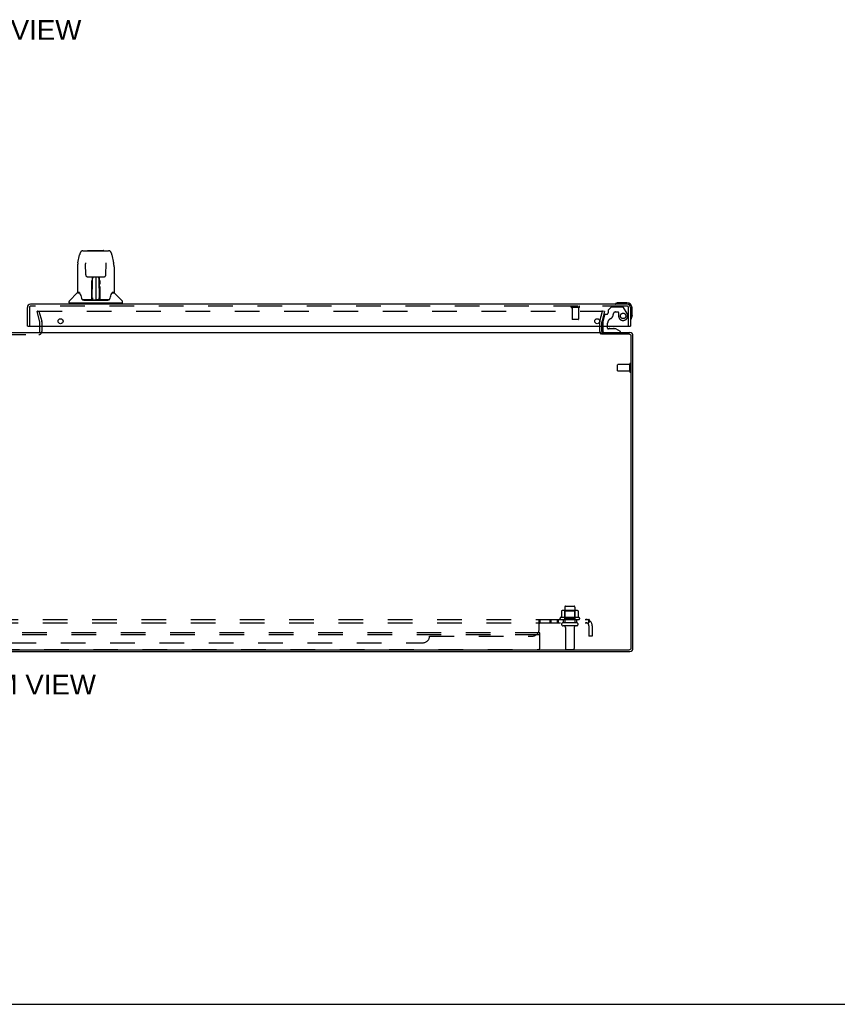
# Model space of a CAD drawing. Header units: inches. Extents: x 0 to 169, y 0 to 109.
# Tile 2 of 23: x 54 to 84, y 0 to 37. Entities that reach past the tile are written whole.
import ezdxf

# ---------------------------------------------------------------- set-up
doc = ezdxf.new("R2010")
doc.units = ezdxf.units.IN
doc.header["$LTSCALE"] = 9.280397
doc.header["$MEASUREMENT"] = 0
doc.linetypes.add('HIDDEN', pattern=[0.2, 0.1, -0.1])
doc.layers.get('0').update_dxf_attribs({"linetype": 'CONTINUOUS'})
for name, color, linetype in [('DEFAULT_2', 8, 'HIDDEN'), ('DIMENSIONS', 7, 'CONTINUOUS'), ('DOOR_ASSEMBLY_RIGHT', 7, 'CONTINUOUS'), ('SUBPANEL', 7, 'CONTINUOUS')]:
    doc.layers.add(name, color=color, linetype=linetype)
doc.styles.get("Standard").update_dxf_attribs({"font": 'arial.ttf'})

msp = doc.modelspace()

# ---------------------------------------------------------------- linework, layer by layer
at = {"color": 3, "linetype": 'Continuous'}
for p, q in [((29.876, 25.287), (75.472, 25.287)), ((54.349, 25.329), (54.349, 25.53)), ((76.531, 25.224), (75.497, 25.224)), ((75.499, 25.329), (75.499, 25.53)), ((75.499, 25.287), (76.557, 25.287)), ((76.611, 13.43), (76.611, 25.144)), ((76.674, 13.404), (76.674, 25.17)), ((28.817, 13.35), (76.531, 13.35)), ((28.791, 13.287), (76.557, 13.287))]:
    msp.add_line(p, q, dxfattribs=at)
at = {"color": 7, "linetype": 'Continuous'}
for p, q in [((75.424, 25.329), (75.424, 25.53)), ((75.499, 25.224), (75.499, 25.287)), ((0, 0), (168.734, 0))]:
    msp.add_line(p, q, dxfattribs=at)
at = {"color": 3, "linetype": 'Continuous'}
for centre, radius, start, end in [((54.307, 25.329), 0.042, 270, 360), ((75.541, 25.329), 0.042, 180, 270), ((76.531, 25.144), 0.08, 0, 90), ((76.557, 25.17), 0.117, 0, 90), ((76.531, 13.43), 0.08, 270, 360), ((76.557, 13.404), 0.117, 270, 360)]:
    msp.add_arc(centre, radius, start, end, dxfattribs=at)
at = {"color": 7, "linetype": 'Continuous'}
msp.add_arc((75.541, 25.329), 0.117, 180, 197.7088, dxfattribs=at)
at = {"layer": 'DEFAULT_2', "color": 8, "linetype": 'HIDDEN'}
for p, q in [((54.245, 26.081), (54.317, 26.1)), ((54.348, 25.695), (54.245, 26.081)), ((54.267, 26.1), (75.506, 26.1)), ((54.291, 26.1), (54.779, 26.1)), ((54.317, 26.1), (54.421, 25.714)), ((75.427, 25.714), (75.531, 26.1)), ((75.603, 26.081), (75.5, 25.695)), ((75.603, 26.081), (75.531, 26.1)), ((54.349, 25.53), (54.349, 25.688)), ((54.424, 25.688), (54.424, 25.329)), ((75.424, 25.53), (75.424, 25.688)), ((75.499, 25.53), (75.499, 25.688)), ((51.041, 25.212), (54.307, 25.212)), ((76.556, 23.82), (76.556, 24.104)), ((76.599, 23.82), (76.599, 24.104)), ((76.099, 23.848), (76.099, 24.076)), ((76.556, 24.086), (76.109, 24.086)), ((76.556, 23.838), (76.109, 23.838)), ((74.112, 14.957), (74.112, 14.362)), ((74.142, 14.987), (74.457, 14.987)), ((74.487, 14.957), (74.487, 14.362)), ((74.655, 14.557), (73.943, 14.557)), ((73.965, 14.487), (74.633, 14.487)), ((73.98, 14.802), (73.98, 14.584)), ((74.555, 14.823), (74.043, 14.823)), ((74.116, 14.803), (74.096, 14.823)), ((74.116, 14.507), (74.096, 14.487)), ((74.483, 14.803), (74.116, 14.803)), ((74.116, 14.507), (74.116, 14.803)), ((74.483, 14.507), (74.116, 14.507)), ((74.483, 14.803), (74.503, 14.823)), ((74.483, 14.507), (74.483, 14.803)), ((74.483, 14.507), (74.503, 14.487)), ((74.618, 14.802), (74.618, 14.584)), ((74.557, 14.362), (74.042, 14.362)), ((74.557, 14.252), (74.042, 14.252)), ((74.134, 14.19), (74.134, 13.392)), ((74.464, 14.19), (74.464, 13.392)), ((73.174, 13.987), (32.174, 13.987)), ((73.174, 13.912), (32.174, 13.912)), ((73.174, 13.422), (73.174, 13.987)), ((32.234, 13.362), (73.114, 13.362)), ((74.164, 13.362), (74.434, 13.362))]:
    msp.add_line(p, q, dxfattribs=at)
for points in [[(54.267, 26.1), (54.265, 26.1), (54.264, 26.1), (54.262, 26.099), (54.261, 26.099), (54.259, 26.098), (54.258, 26.097), (54.256, 26.096), (54.255, 26.095), (54.254, 26.093), (54.254, 26.092), (54.253, 26.09), (54.253, 26.089), (54.252, 26.087), (54.252, 26.086)], [(54.252, 26.086), (54.252, 26.085), (54.252, 26.084), (54.253, 26.082)], [(75.519, 26.093), (75.518, 26.095), (75.517, 26.096), (75.515, 26.097), (75.514, 26.098), (75.512, 26.099), (75.511, 26.099), (75.509, 26.1), (75.508, 26.1), (75.506, 26.1)], [(75.519, 26.093), (75.519, 26.092), (75.52, 26.09), (75.52, 26.089), (75.521, 26.087), (75.521, 26.086)], [(75.521, 26.086), (75.521, 26.085), (75.521, 26.084), (75.52, 26.082)], [(73.98, 14.584), (73.98, 14.583), (73.98, 14.582), (73.98, 14.581), (73.979, 14.58), (73.979, 14.579), (73.979, 14.578), (73.978, 14.578), (73.978, 14.578), (73.978, 14.577), (73.977, 14.577), (73.977, 14.577), (73.977, 14.576), (73.976, 14.576), (73.976, 14.576), (73.976, 14.576), (73.975, 14.575), (73.975, 14.575), (73.975, 14.575)], [(73.986, 14.811), (73.985, 14.811), (73.983, 14.81), (73.982, 14.808), (73.981, 14.807), (73.981, 14.805), (73.98, 14.804), (73.98, 14.802)], [(74.612, 14.811), (74.613, 14.811), (74.615, 14.81), (74.616, 14.808), (74.617, 14.807), (74.617, 14.805), (74.618, 14.804), (74.618, 14.802)], [(74.623, 14.575), (74.623, 14.575), (74.623, 14.575), (74.622, 14.576), (74.622, 14.576), (74.622, 14.576), (74.622, 14.576), (74.621, 14.577), (74.621, 14.577), (74.621, 14.577), (74.62, 14.578), (74.62, 14.578), (74.62, 14.578), (74.619, 14.579), (74.619, 14.58), (74.619, 14.581), (74.618, 14.582), (74.618, 14.583), (74.618, 14.584)]]:
    msp.add_lwpolyline(points, dxfattribs=at)
for centre, radius, start, end in [((54.324, 25.688), 0.025, 0, 15), ((54.324, 25.688), 0.1, 0, 15), ((75.524, 25.688), 0.1, 165, 180), ((75.524, 25.688), 0.025, 165, 180), ((54.307, 25.329), 0.117, 270, 360), ((75.541, 25.329), 0.117, 197.7088, 236.9002), ((76.578, 24.104), 0.0215, 360, 180), ((76.109, 24.076), 0.01, 90, 180), ((76.109, 23.848), 0.01, 180, 270), ((76.578, 23.82), 0.0215, 180, 0), ((74.142, 14.957), 0.03, 90, 180), ((74.457, 14.957), 0.03, 0, 90), ((73.965, 14.526), 0.0384, 124.4497, 270), ((74.299, 13.957), 0.698, 117.6814, 120.6631), ((74.043, 14.682), 0.141, 90, 113.95), ((74.555, 14.682), 0.141, 66.05, 90), ((74.299, 13.957), 0.698, 59.3369, 62.3186), ((74.633, 14.526), 0.0384, 270, 55.5503), ((74.042, 14.307), 0.055, 90, 270), ((74.072, 14.19), 0.0625, 0, 90), ((74.527, 14.19), 0.0625, 90, 180), ((74.557, 14.307), 0.055, 270, 90), ((73.114, 13.422), 0.06, 270, 360), ((74.164, 13.392), 0.03, 180, 270), ((74.434, 13.392), 0.03, 270, 360)]:
    msp.add_arc(centre, radius, start, end, dxfattribs=at)
at = {"layer": 'DOOR_ASSEMBLY_RIGHT', "color": 7, "linetype": 'Continuous'}
for p, q in [((55.781, 27.911), (55.846, 28.217)), ((55.846, 28.217), (55.846, 28.217)), ((55.97, 28.371), (56.939, 28.371)), ((56.161, 28.378), (56.748, 28.378)), ((57.063, 28.217), (57.128, 27.911)), ((56.067, 27.907), (56.067, 27.903)), ((56.067, 27.896), (56.067, 27.889)), ((56.067, 27.889), (56.067, 27.882)), ((56.075, 27.465), (56.067, 27.882)), ((56.834, 27.465), (56.842, 27.884)), ((56.842, 27.896), (56.842, 27.901)), ((56.842, 27.891), (56.842, 27.896)), ((56.842, 27.884), (56.842, 27.891)), ((55.766, 27.768), (55.766, 26.804)), ((55.766, 27.768), (55.766, 27.768)), ((57.144, 27.768), (57.144, 26.804)), ((56.155, 27.387), (56.215, 27.387)), ((56.256, 27.388), (56.653, 27.388)), ((56.311, 27.033), (56.312, 27.129)), ((56.315, 27.388), (56.312, 27.033)), ((56.328, 27.15), (56.313, 27.15)), ((56.313, 27.144), (56.328, 27.145)), ((56.317, 26.528), (56.332, 27.388)), ((56.341, 27.383), (56.34, 27.334)), ((56.341, 27.388), (56.341, 27.383)), ((56.455, 27.388), (56.455, 26.517)), ((56.569, 27.334), (56.568, 27.388)), ((56.592, 26.528), (56.577, 27.388)), ((56.596, 27.15), (56.581, 27.15)), ((56.581, 27.145), (56.596, 27.144)), ((56.597, 27.033), (56.594, 27.388)), ((56.605, 27.128), (56.605, 27.109)), ((56.694, 27.387), (56.754, 27.387)), ((55.757, 26.78), (55.462, 26.485)), ((55.834, 26.796), (55.773, 26.796)), ((55.778, 26.789), (55.84, 26.789)), ((55.838, 26.792), (55.838, 26.792)), ((56.3, 26.541), (56.303, 26.862)), ((56.31, 26.836), (56.303, 26.836)), ((56.308, 26.54), (56.31, 26.836)), ((56.312, 27.033), (56.312, 27.013)), ((56.312, 27.013), (56.312, 27.005)), ((56.312, 27.005), (56.313, 27.005)), ((56.313, 27.005), (56.313, 26.928)), ((56.313, 26.928), (56.313, 26.928)), ((56.313, 26.917), (56.313, 26.928)), ((56.315, 26.921), (56.313, 26.921)), ((56.313, 26.918), (56.321, 26.918)), ((56.313, 26.913), (56.313, 26.917)), ((56.313, 26.911), (56.313, 26.913)), ((56.313, 26.91), (56.313, 26.911)), ((56.313, 26.91), (56.313, 26.91)), ((56.313, 26.909), (56.313, 26.909)), ((56.313, 26.673), (56.313, 26.909)), ((56.588, 26.918), (56.596, 26.918)), ((56.596, 26.921), (56.594, 26.921)), ((56.596, 27.005), (56.596, 26.928)), ((56.596, 26.928), (56.596, 26.926)), ((56.596, 26.926), (56.596, 26.915)), ((56.596, 26.915), (56.596, 26.912)), ((56.596, 26.912), (56.596, 26.911)), ((56.596, 26.673), (56.596, 26.909)), ((56.597, 27.013), (56.597, 27.033)), ((56.597, 27.005), (56.597, 27.013)), ((56.598, 27.014), (56.598, 27.024)), ((56.598, 26.986), (56.598, 27.014)), ((57.068, 26.785), (57.072, 26.792)), ((57.069, 26.789), (57.131, 26.789)), ((57.072, 26.792), (57.072, 26.792)), ((57.075, 26.796), (57.076, 26.797)), ((57.136, 26.796), (57.075, 26.796)), ((57.152, 26.78), (57.447, 26.485)), ((55.451, 26.403), (55.451, 26.457)), ((57.451, 26.395), (55.459, 26.395)), ((55.51, 26.395), (55.51, 26.355)), ((56.302, 26.521), (55.969, 26.521)), ((55.99, 26.513), (56.919, 26.513)), ((56.303, 26.521), (56.302, 26.521)), ((56.307, 26.523), (56.307, 26.521)), ((56.31, 26.543), (56.311, 26.553)), ((56.31, 26.535), (56.31, 26.543)), ((56.31, 26.534), (56.31, 26.535)), ((56.31, 26.532), (56.31, 26.534)), ((56.31, 26.531), (56.31, 26.532)), ((56.31, 26.531), (56.31, 26.531)), ((56.311, 26.582), (56.313, 26.673)), ((56.311, 26.558), (56.311, 26.582)), ((56.311, 26.553), (56.311, 26.558)), ((56.311, 26.553), (56.311, 26.529)), ((56.316, 26.518), (56.32, 26.514)), ((56.327, 26.596), (56.318, 26.596)), ((56.321, 26.521), (56.319, 26.521)), ((56.327, 26.596), (56.326, 26.519)), ((56.326, 26.519), (56.455, 26.517)), ((56.583, 26.519), (56.455, 26.517)), ((56.583, 26.519), (56.582, 26.596)), ((56.591, 26.596), (56.582, 26.596)), ((56.59, 26.521), (56.588, 26.521)), ((56.596, 26.673), (56.598, 26.582)), ((56.598, 26.582), (56.598, 26.579)), ((56.598, 26.579), (56.598, 26.557)), ((56.598, 26.557), (56.599, 26.542)), ((56.598, 26.529), (56.599, 26.553)), ((56.598, 26.529), (56.599, 26.527)), ((56.599, 26.542), (56.599, 26.539)), ((56.599, 26.539), (56.599, 26.536)), ((56.599, 26.536), (56.599, 26.534)), ((56.599, 26.534), (56.599, 26.533)), ((56.599, 26.533), (56.599, 26.532)), ((56.599, 26.532), (56.599, 26.531)), ((56.599, 26.531), (56.599, 26.53)), ((56.602, 26.521), (56.603, 26.523)), ((56.602, 26.523), (56.603, 26.522)), ((56.604, 26.515), (56.605, 26.517)), ((56.94, 26.521), (56.607, 26.521)), ((57.399, 26.395), (57.399, 26.355)), ((57.459, 26.403), (57.459, 26.457)), ((76.018, 26.37), (76.016, 26.369)), ((76.021, 26.37), (76.018, 26.37)), ((76.44, 26.415), (76.15, 26.415)), ((76.64, 25.926), (76.64, 26.215)), ((76.593, 25.791), (76.593, 25.791)), ((76.64, 25.926), (76.637, 25.888)), ((53.9, 25.53), (53.88, 25.53)), ((75.537, 25.53), (75.537, 25.366)), ((75.722, 25.456), (75.722, 25.53)), ((76.03, 25.425), (75.753, 25.425)), ((75.801, 25.442), (75.8, 25.442)), ((75.801, 25.442), (75.942, 25.442)), ((75.942, 25.442), (75.942, 25.442)), ((76.206, 25.326), (76.03, 25.425)), ((76.206, 25.287), (76.206, 25.326)), ((76.56, 25.53), (76.58, 25.53))]:
    msp.add_line(p, q, dxfattribs=at)
at = {"layer": 'DOOR_ASSEMBLY_RIGHT', "color": 3, "linetype": 'Continuous'}
for p, q in [((76.463, 26.355), (53.997, 26.355)), ((53.88, 25.53), (53.88, 26.238)), ((76.58, 26.238), (76.58, 25.53)), ((53.9, 25.53), (76.56, 25.53))]:
    msp.add_line(p, q, dxfattribs=at)
at = {"layer": 'DOOR_ASSEMBLY_RIGHT', "color": 8, "linetype": 'HIDDEN'}
for p, q in [((53.955, 26.238), (53.955, 25.53)), ((76.463, 26.28), (53.997, 26.28)), ((74.647, 26.237), (74.363, 26.237)), ((74.381, 26.237), (74.381, 25.79)), ((74.629, 26.237), (74.629, 25.79)), ((75.605, 25.954), (75.537, 25.697)), ((75.68, 25.976), (75.635, 25.976)), ((75.739, 26.113), (75.739, 26.035)), ((75.86, 26.243), (75.744, 26.128)), ((76.293, 26.251), (75.881, 26.251)), ((76.023, 26.066), (76.117, 26.066)), ((76.133, 26.05), (76.133, 25.917)), ((76.454, 26.003), (76.319, 26.236)), ((76.505, 25.53), (76.505, 26.238)), ((74.619, 25.78), (74.391, 25.78)), ((75.537, 25.697), (75.537, 25.53)), ((75.722, 25.53), (75.722, 25.641)), ((75.616, 25.287), (76.206, 25.287))]:
    msp.add_line(p, q, dxfattribs=at)
at = {"layer": 'DOOR_ASSEMBLY_RIGHT', "color": 7, "linetype": 'Continuous'}
for points in [[(55.97, 28.371), (55.967, 28.371), (55.953, 28.37), (55.94, 28.366), (55.928, 28.361), (55.916, 28.354), (55.906, 28.347), (55.897, 28.338), (55.889, 28.328), (55.882, 28.317), (55.875, 28.306), (55.869, 28.294), (55.864, 28.28), (55.859, 28.265), (55.854, 28.248), (55.849, 28.23), (55.846, 28.217)], [(57.063, 28.217), (57.06, 28.23), (57.056, 28.249), (57.051, 28.265), (57.045, 28.28), (57.04, 28.294), (57.034, 28.306), (57.027, 28.318), (57.02, 28.328), (57.012, 28.338), (57.002, 28.347), (56.992, 28.355), (56.981, 28.361), (56.968, 28.366), (56.955, 28.37), (56.942, 28.371), (56.939, 28.371)], [(55.781, 27.911), (55.775, 27.881), (55.77, 27.841), (55.766, 27.801), (55.766, 27.768)], [(56.067, 27.91), (56.066, 27.911), (56.066, 27.911), (56.067, 27.91), (56.067, 27.909), (56.067, 27.908), (56.067, 27.907)], [(56.067, 27.903), (56.067, 27.898), (56.067, 27.896)], [(56.842, 27.901), (56.842, 27.905), (56.842, 27.907), (56.843, 27.908), (56.843, 27.909), (56.843, 27.91), (56.843, 27.91)], [(57.144, 27.768), (57.143, 27.802), (57.14, 27.842), (57.134, 27.881), (57.128, 27.911)], [(56.075, 27.465), (56.075, 27.458), (56.077, 27.447), (56.08, 27.437), (56.085, 27.426), (56.092, 27.417), (56.099, 27.409), (56.108, 27.402), (56.118, 27.396), (56.128, 27.391), (56.138, 27.389), (56.149, 27.387), (56.154, 27.387)], [(56.755, 27.387), (56.762, 27.387), (56.772, 27.389), (56.783, 27.392), (56.793, 27.397), (56.802, 27.403), (56.811, 27.41), (56.818, 27.418), (56.825, 27.428), (56.829, 27.438), (56.833, 27.449), (56.834, 27.459), (56.834, 27.465)], [(56.216, 27.387), (56.225, 27.387), (56.236, 27.387), (56.247, 27.388), (56.256, 27.388)], [(56.304, 27.166), (56.305, 27.184), (56.305, 27.201), (56.305, 27.218), (56.305, 27.233), (56.305, 27.248)], [(56.304, 27.109), (56.304, 27.128), (56.304, 27.166)], [(56.313, 27.253), (56.312, 27.252), (56.312, 27.251), (56.31, 27.249), (56.309, 27.249), (56.307, 27.248), (56.305, 27.248)], [(56.313, 27.253), (56.313, 27.238), (56.313, 27.222), (56.312, 27.205), (56.312, 27.187), (56.312, 27.168), (56.312, 27.148), (56.312, 27.129)], [(56.598, 27.033), (56.597, 27.129), (56.597, 27.148), (56.597, 27.168), (56.597, 27.187), (56.597, 27.205), (56.597, 27.222), (56.597, 27.238), (56.597, 27.253)], [(56.604, 27.248), (56.604, 27.233), (56.605, 27.218), (56.605, 27.201), (56.605, 27.184), (56.605, 27.166), (56.605, 27.128)], [(56.653, 27.388), (56.662, 27.388), (56.674, 27.387), (56.685, 27.387), (56.693, 27.387)], [(55.834, 26.797), (55.834, 26.797), (55.834, 26.797), (55.834, 26.797)], [(55.834, 26.797), (55.834, 26.796), (55.835, 26.795), (55.836, 26.794), (55.837, 26.794)], [(55.837, 26.794), (55.836, 26.795), (55.836, 26.795), (55.835, 26.796), (55.835, 26.796), (55.836, 26.796)], [(55.843, 26.789), (55.841, 26.79), (55.84, 26.791), (55.838, 26.792), (55.837, 26.793), (55.837, 26.794)], [(55.837, 26.794), (55.837, 26.794), (55.838, 26.793)], [(55.838, 26.792), (55.841, 26.786), (55.855, 26.757), (55.87, 26.722), (55.886, 26.679), (55.902, 26.631), (55.916, 26.584)], [(56.303, 26.862), (56.303, 26.888), (56.304, 26.913), (56.304, 26.937), (56.304, 26.96), (56.304, 26.981), (56.304, 27), (56.304, 27.018)], [(56.312, 27.013), (56.312, 27.013), (56.313, 27.009), (56.313, 27.005)], [(56.313, 26.909), (56.313, 26.909), (56.313, 26.91)], [(56.596, 27.005), (56.596, 27.009), (56.597, 27.013)], [(56.596, 26.911), (56.596, 26.91), (56.596, 26.91), (56.596, 26.91)], [(56.598, 26.889), (56.598, 26.915), (56.598, 26.94), (56.598, 26.964), (56.598, 26.986)], [(56.601, 26.54), (56.599, 26.863), (56.598, 26.889)], [(56.605, 27.018), (56.605, 27), (56.605, 26.981), (56.605, 26.96), (56.605, 26.937), (56.606, 26.913), (56.606, 26.888), (56.606, 26.862), (56.609, 26.541)], [(56.993, 26.584), (57.007, 26.63), (57.023, 26.678), (57.039, 26.72), (57.054, 26.756), (57.068, 26.785)], [(57.072, 26.794), (57.072, 26.793), (57.071, 26.792), (57.07, 26.791), (57.068, 26.79), (57.066, 26.789)], [(57.072, 26.794), (57.073, 26.794), (57.074, 26.795), (57.075, 26.796), (57.075, 26.796)], [(57.074, 26.796), (57.074, 26.796), (57.074, 26.796), (57.074, 26.795), (57.073, 26.795), (57.072, 26.794)], [(57.072, 26.792), (57.072, 26.793), (57.072, 26.794)], [(55.916, 26.584), (55.919, 26.576), (55.924, 26.563), (55.928, 26.553), (55.934, 26.544), (55.939, 26.537)], [(55.939, 26.537), (55.945, 26.531), (55.951, 26.526), (55.959, 26.523), (55.966, 26.521), (55.969, 26.521)], [(56.303, 26.518), (56.303, 26.518), (56.302, 26.518), (56.302, 26.517), (56.301, 26.517), (56.3, 26.516), (56.299, 26.516)], [(56.3, 26.521), (56.302, 26.521), (56.304, 26.522), (56.305, 26.523), (56.307, 26.525), (56.307, 26.527), (56.308, 26.529)], [(56.31, 26.529), (56.309, 26.527), (56.309, 26.525), (56.307, 26.523), (56.306, 26.522), (56.304, 26.521), (56.303, 26.521)], [(56.303, 26.521), (56.304, 26.521), (56.305, 26.522), (56.307, 26.522)], [(56.304, 26.517), (56.304, 26.517), (56.304, 26.517), (56.304, 26.517), (56.304, 26.517), (56.303, 26.518), (56.303, 26.518)], [(56.307, 26.522), (56.308, 26.523), (56.308, 26.524), (56.309, 26.525), (56.309, 26.526), (56.309, 26.527), (56.31, 26.527), (56.31, 26.528), (56.31, 26.528), (56.31, 26.528), (56.31, 26.528), (56.31, 26.529), (56.31, 26.529), (56.31, 26.529), (56.31, 26.529), (56.31, 26.53), (56.31, 26.53), (56.31, 26.531)], [(56.307, 26.522), (56.309, 26.523), (56.31, 26.525)], [(56.31, 26.525), (56.311, 26.527), (56.311, 26.529)], [(56.316, 26.521), (56.315, 26.522), (56.314, 26.522), (56.313, 26.523), (56.312, 26.523), (56.312, 26.524), (56.311, 26.525), (56.311, 26.526), (56.31, 26.526)], [(56.31, 26.525), (56.31, 26.524), (56.311, 26.523), (56.312, 26.521), (56.313, 26.52), (56.315, 26.519), (56.316, 26.518)], [(56.319, 26.521), (56.319, 26.521), (56.318, 26.521), (56.317, 26.521), (56.316, 26.521)], [(56.32, 26.514), (56.321, 26.513), (56.322, 26.513)], [(56.588, 26.513), (56.588, 26.513), (56.589, 26.514), (56.593, 26.518)], [(56.592, 26.521), (56.591, 26.521), (56.59, 26.521)], [(56.599, 26.527), (56.598, 26.526), (56.598, 26.525), (56.597, 26.524), (56.596, 26.523), (56.595, 26.522), (56.594, 26.522), (56.592, 26.521)], [(56.593, 26.518), (56.594, 26.519), (56.595, 26.52), (56.596, 26.521), (56.598, 26.522), (56.598, 26.523), (56.599, 26.523), (56.6, 26.524), (56.6, 26.525)], [(56.599, 26.53), (56.599, 26.53), (56.599, 26.529), (56.599, 26.529), (56.599, 26.529), (56.599, 26.529), (56.599, 26.528), (56.599, 26.528), (56.6, 26.528), (56.6, 26.527), (56.6, 26.527), (56.6, 26.526), (56.6, 26.526), (56.601, 26.525), (56.601, 26.524), (56.602, 26.523)], [(56.599, 26.527), (56.599, 26.525), (56.601, 26.523), (56.602, 26.522), (56.603, 26.522)], [(56.601, 26.529), (56.602, 26.527), (56.602, 26.525), (56.604, 26.523), (56.605, 26.522), (56.607, 26.521), (56.609, 26.521)], [(56.603, 26.522), (56.604, 26.521), (56.606, 26.521)], [(56.604, 26.515), (56.604, 26.515), (56.604, 26.515), (56.604, 26.514), (56.605, 26.514), (56.605, 26.514), (56.606, 26.514), (56.606, 26.514), (56.607, 26.515), (56.608, 26.515), (56.608, 26.515), (56.609, 26.515), (56.61, 26.516)], [(56.606, 26.521), (56.607, 26.521), (56.607, 26.521)], [(56.941, 26.521), (56.943, 26.521), (56.95, 26.522), (56.958, 26.526), (56.964, 26.53), (56.97, 26.536)], [(56.97, 26.536), (56.975, 26.544), (56.98, 26.552), (56.985, 26.563), (56.99, 26.575), (56.993, 26.584)], [(76.016, 26.369), (76.015, 26.369), (76.015, 26.369)], [(76.593, 25.791), (76.593, 25.792), (76.594, 25.794), (76.595, 25.797)]]:
    msp.add_lwpolyline(points, dxfattribs=at)
at = {"layer": 'DOOR_ASSEMBLY_RIGHT', "color": 8, "linetype": 'HIDDEN'}
msp.add_circle((76.305, 25.917), 0.103, dxfattribs=at)
at = {"layer": 'DOOR_ASSEMBLY_RIGHT', "color": 3, "linetype": 'Continuous'}
for centre in [(55.13, 25.718), (75.33, 25.718)]:
    msp.add_circle(centre, 0.094, dxfattribs=at)
at = {"layer": 'DOOR_ASSEMBLY_RIGHT', "color": 7, "linetype": 'Continuous'}
for centre, radius, start, end in [((56.161, 28.359), 0.0197, 90, 139.7821), ((56.748, 28.359), 0.0197, 40.2179, 90), ((55.778, 26.759), 0.0295, 90, 135), ((55.773, 26.804), 0.00787, 180, 270), ((56.315, 26.912), 0.00886, 359, 89), ((56.594, 26.912), 0.00886, 91, 181), ((57.131, 26.759), 0.0295, 45, 90), ((57.136, 26.804), 0.00787, 270, 360), ((55.49, 26.457), 0.0394, 135, 180), ((55.459, 26.403), 0.00787, 180, 270), ((56.315, 26.521), 0.00787, 182, 258.8671), ((56.326, 26.528), 0.00886, 179, 269), ((56.326, 26.528), 0.00886, 179.0026, 257.5816), ((56.583, 26.528), 0.00886, 271, 1), ((56.595, 26.521), 0.00787, 281.1329, 358), ((57.419, 26.457), 0.0394, 0, 45), ((57.451, 26.403), 0.00787, 270, 360), ((76.03, 26.367), 0.015, 120.8899, 173.6204), ((76.03, 26.37), 0.015, 186.3796, 270), ((76.15, 26.165), 0.25, 90, 120.8899), ((76.44, 26.215), 0.2, 0, 90), ((76.595, 25.805), 0.015, 180, 263.6204), ((76.591, 25.805), 0.015, 276.3796, 329.1101), ((76.39, 25.926), 0.25, 329.1101, 360), ((75.616, 25.366), 0.079, 180, 270), ((75.753, 25.456), 0.031, 180, 270), ((75.801, 25.352), 0.09, 90.672, 124.9232), ((75.941, 25.352), 0.09, 54.8123, 89.328)]:
    msp.add_arc(centre, radius, start, end, dxfattribs=at)
at = {"layer": 'DOOR_ASSEMBLY_RIGHT', "color": 3, "linetype": 'Continuous'}
for centre, start, end in [((53.997, 26.238), 90, 180), ((76.463, 26.238), 0, 90)]:
    msp.add_arc(centre, 0.117, start, end, dxfattribs=at)
at = {"layer": 'DOOR_ASSEMBLY_RIGHT', "color": 8, "linetype": 'HIDDEN'}
for centre, radius, start, end in [((53.997, 26.238), 0.042, 90, 180), ((74.363, 26.259), 0.0215, 90, 270), ((74.647, 26.259), 0.0215, 270, 90), ((75.635, 25.945), 0.031, 90, 165), ((75.68, 26.035), 0.059, 270, 360), ((75.759, 26.113), 0.02, 135, 180), ((75.748, 25.976), 0.185, 295.7418, 360), ((75.881, 26.221), 0.03, 90, 135), ((76.023, 25.976), 0.09, 90, 180), ((76.117, 26.05), 0.016, 0, 90), ((76.305, 25.917), 0.172, 180, 30), ((76.293, 26.221), 0.03, 30, 90), ((76.463, 26.238), 0.042, 0, 90), ((74.391, 25.79), 0.01, 180, 270), ((74.619, 25.79), 0.01, 270, 360), ((75.91, 25.641), 0.188, 115.7418, 180)]:
    msp.add_arc(centre, radius, start, end, dxfattribs=at)
at = {"layer": 'SUBPANEL', "color": 8, "linetype": 'HIDDEN'}
for p, q in [((30.33, 14.487), (75.018, 14.487)), ((73.168, 14.481), (73.169, 14.483)), ((73.177, 14.487), (73.178, 14.487)), ((73.178, 14.362), (73.178, 14.487)), ((73.54, 14.487), (73.54, 14.362)), ((73.579, 14.487), (73.579, 14.362)), ((73.821, 14.487), (73.821, 14.362)), ((73.86, 14.487), (73.86, 14.362)), ((74.049, 14.487), (74.049, 14.362)), ((74.549, 14.487), (74.549, 14.362)), ((75.018, 14.362), (75.018, 14.487)), ((30.33, 14.362), (75.018, 14.362)), ((73.143, 14.112), (73.143, 14.434)), ((73.149, 14.337), (73.15, 14.337)), ((75.056, 14.434), (74.977, 14.337)), ((75.013, 14.399), (75.012, 14.398)), ((75.012, 14.398), (75.012, 14.396)), ((75.013, 14.401), (75.013, 14.399)), ((75.018, 14.25), (75.018, 13.862)), ((75.143, 14.25), (75.143, 13.862)), ((69.018, 13.862), (72.893, 13.862)), ((75.143, 13.862), (75.018, 13.862)), ((36.58, 13.612), (68.768, 13.612))]:
    msp.add_line(p, q, dxfattribs=at)
for points in [[(73.151, 14.449), (73.153, 14.452), (73.157, 14.462)], [(73.157, 14.462), (73.158, 14.465), (73.16, 14.468)], [(73.16, 14.468), (73.161, 14.471), (73.163, 14.474), (73.164, 14.477), (73.166, 14.479)], [(73.163, 14.474), (73.164, 14.477), (73.166, 14.479), (73.168, 14.481), (73.169, 14.483), (73.171, 14.485), (73.173, 14.486), (73.174, 14.487), (73.176, 14.487), (73.177, 14.487), (73.178, 14.487)], [(75.038, 14.465), (75.037, 14.468), (75.035, 14.472), (75.033, 14.474), (75.032, 14.477), (75.03, 14.48), (75.028, 14.482), (75.026, 14.484), (75.024, 14.486), (75.023, 14.487), (75.021, 14.487), (75.019, 14.487), (75.018, 14.487)], [(75.056, 14.434), (75.054, 14.436), (75.052, 14.438), (75.05, 14.441), (75.048, 14.444), (75.046, 14.447), (75.045, 14.45), (75.043, 14.454), (75.041, 14.458), (75.038, 14.465)], [(73.143, 14.434), (73.144, 14.435), (73.146, 14.437), (73.147, 14.44), (73.149, 14.443), (73.15, 14.445), (73.151, 14.449)], [(73.143, 14.337), (73.144, 14.337), (73.146, 14.336), (73.148, 14.336), (73.149, 14.337), (73.15, 14.337), (73.152, 14.338), (73.153, 14.338), (73.155, 14.339), (73.156, 14.34), (73.157, 14.342), (73.159, 14.343), (73.16, 14.344), (73.161, 14.346)], [(73.143, 14.337), (73.144, 14.337), (73.146, 14.336), (73.148, 14.336)], [(73.144, 14.435), (73.146, 14.437), (73.147, 14.44), (73.149, 14.443), (73.15, 14.445)], [(73.152, 14.338), (73.153, 14.338), (73.155, 14.339), (73.156, 14.34), (73.157, 14.342), (73.159, 14.343)], [(73.161, 14.346), (73.162, 14.348), (73.164, 14.35), (73.165, 14.351), (73.166, 14.353), (73.167, 14.355), (73.169, 14.357), (73.17, 14.358), (73.172, 14.36), (73.173, 14.361), (73.174, 14.362)], [(73.167, 14.355), (73.169, 14.357), (73.17, 14.358), (73.172, 14.36), (73.173, 14.361), (73.174, 14.362), (73.176, 14.362), (73.177, 14.362), (73.178, 14.362)], [(73.176, 14.362), (73.177, 14.362), (73.178, 14.362)], [(74.977, 14.337), (74.978, 14.337), (74.978, 14.336), (74.979, 14.336), (74.98, 14.337), (74.981, 14.337), (74.982, 14.338), (74.983, 14.338), (74.984, 14.339), (74.986, 14.34), (74.987, 14.342), (74.989, 14.343), (74.99, 14.344), (74.994, 14.348)], [(74.994, 14.348), (74.996, 14.35), (74.998, 14.351), (75, 14.353), (75.002, 14.355), (75.004, 14.357), (75.007, 14.358), (75.009, 14.36), (75.011, 14.361), (75.013, 14.362), (75.015, 14.362), (75.016, 14.362), (75.018, 14.362)], [(75.012, 14.396), (75.011, 14.394), (75.011, 14.393), (75.011, 14.392), (75.01, 14.392), (75.01, 14.391), (75.01, 14.39), (75.009, 14.389), (75.009, 14.388), (75.009, 14.387), (75.008, 14.386), (75.008, 14.385), (75.007, 14.384), (75.007, 14.383), (75.007, 14.382), (75.006, 14.381), (75.006, 14.38), (75.005, 14.379), (75.005, 14.378), (75.004, 14.377), (75.004, 14.376), (75.004, 14.375), (75.003, 14.374), (75.003, 14.373), (75.002, 14.372), (75.002, 14.372), (75.002, 14.371), (75.001, 14.37), (75.001, 14.369), (75, 14.368), (75, 14.367), (75, 14.367), (74.999, 14.366), (74.999, 14.365), (74.998, 14.365), (74.998, 14.364), (74.998, 14.363), (74.997, 14.363), (74.997, 14.362), (74.997, 14.361), (74.996, 14.361), (74.996, 14.36), (74.996, 14.36), (74.995, 14.359), (74.995, 14.359), (74.995, 14.359), (74.995, 14.359)], [(74.995, 14.359), (74.995, 14.358), (74.995, 14.358), (74.995, 14.359), (74.995, 14.359), (74.995, 14.359), (74.995, 14.359), (74.996, 14.36), (74.996, 14.36), (74.996, 14.36), (74.997, 14.361), (74.997, 14.361), (74.997, 14.362), (74.998, 14.362)], [(75.018, 14.422), (75.018, 14.422), (75.018, 14.422), (75.018, 14.422), (75.018, 14.422), (75.018, 14.422), (75.018, 14.421), (75.018, 14.421), (75.018, 14.42), (75.018, 14.42), (75.018, 14.419), (75.017, 14.419), (75.017, 14.418), (75.017, 14.418), (75.017, 14.417), (75.017, 14.417), (75.017, 14.416), (75.017, 14.415), (75.017, 14.415), (75.017, 14.414), (75.016, 14.413), (75.016, 14.413), (75.016, 14.412), (75.016, 14.411), (75.016, 14.411), (75.016, 14.41), (75.015, 14.409), (75.015, 14.409), (75.015, 14.408), (75.015, 14.407), (75.015, 14.406), (75.015, 14.406), (75.014, 14.405), (75.014, 14.404), (75.014, 14.403), (75.014, 14.402), (75.013, 14.402), (75.013, 14.401)], [(75.018, 14.419), (75.018, 14.42), (75.018, 14.42), (75.018, 14.42), (75.018, 14.421), (75.018, 14.421), (75.018, 14.422), (75.018, 14.422), (75.018, 14.422), (75.018, 14.422)]]:
    msp.add_lwpolyline(points, dxfattribs=at)
for centre, radius, start, end in [((74.906, 14.25), 0.237, 0, 90), ((72.893, 14.112), 0.25, 270, 360), ((74.906, 14.25), 0.112, 0, 90), ((68.768, 13.862), 0.25, 270, 360)]:
    msp.add_arc(centre, radius, start, end, dxfattribs=at)

# ---------------------------------------------------------------- texts
at = {"layer": 'DIMENSIONS', "color": 2, "linetype": 'Continuous', "attachment_point": 2, "line_spacing_factor": 0.9}
for s, insert, char_height, width in [('FRONT VIEW', (52.647, 37.056), 0.7444, 6.51434), ('BOTTOM VIEW', (52.764, 12.41), 0.74442, 7.37775)]:
    msp.add_mtext(s, dxfattribs=dict(at, insert=insert, char_height=char_height, width=width))

doc.saveas('drawing.dxf')
